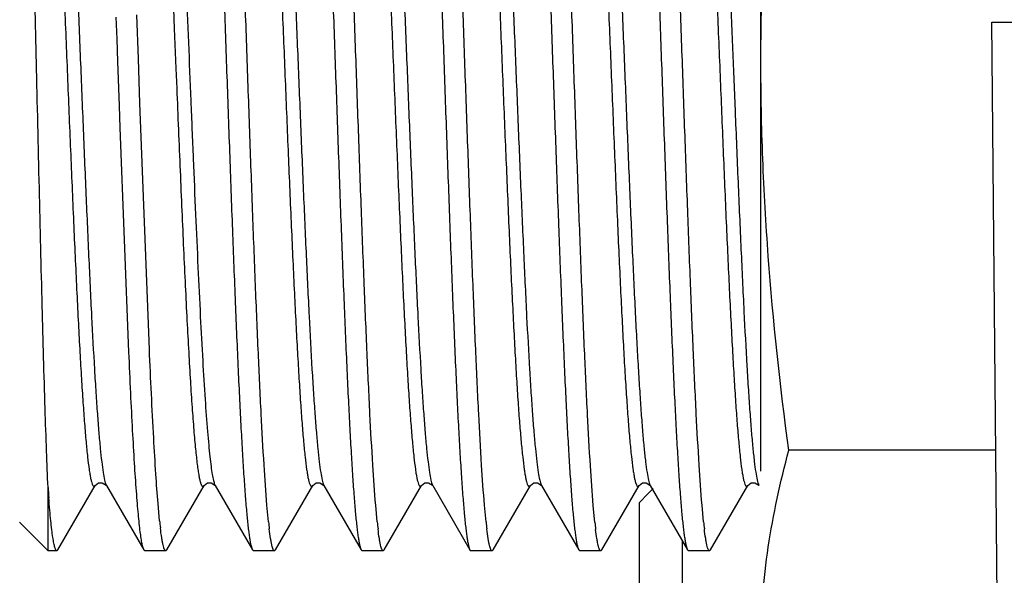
# Model space of a CAD drawing. Header units: inches. Extents: x 0 to 22, y 0 to 17.
# Tile 19 of 35: x 8.458 to 8.709, y 13.239 to 13.381. Entities that reach past the tile are written whole.
import ezdxf

# ---------------------------------------------------------------- set-up
doc = ezdxf.new("R2010")
doc.units = ezdxf.units.IN
doc.header["$LTSCALE"] = 1.21
doc.header["$MEASUREMENT"] = 0
doc.layers.get('0').update_dxf_attribs({"linetype": 'CONTINUOUS'})
doc.layers.add('DIMENSIONS', color=7, linetype='CONTINUOUS')
doc.styles.get("Standard").update_dxf_attribs({"font": 'txt', "width": 0.8})
doc.dimstyles.new('DIMSTYLE_1', dxfattribs={"dimtxt": 0.125, "dimasz": 0.18, "dimexe": 0.18, "dimexo": 0.0625, "dimgap": 0.09, "dimtad": 0, "dimtih": 1, "dimtoh": 1, "dimdec": 3, "dimzin": 4, "dimdsep": 46, "dimtxsty": 'STANDARD', "dimblk": '_FILLED', "dimblk1": '_FILLED', "dimblk2": '_FILLED', "dimcen": 0.09, "dimadec": 0, "dimazin": 0, "dimtp": 0.01, "dimtm": 0.01, "dimtfac": 1, "dimtdec": 3, "dimtofl": 0, "dimtmove": 0, "dimatfit": 3, "dimldrblk": '_FILLED', "dimfxl": 1, "dimtolj": 1, "dimtzin": 4, "dimarcsym": 0})

# ---------------------------------------------------------------- blocks, each defined once
blk = doc.blocks.new('_FILLED')
at = {"color": 0, "linetype": 'BYBLOCK'}
blk.add_solid([(0, 0), (-1, 0.1736111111), (-1, -0.1736111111)], dxfattribs=at)
blk = doc.blocks.new('*D0')
at = {"layer": 'DIMENSIONS', "color": 2, "linetype": 'CONTINUOUS'}
for p, q in [((7.6029088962, 13.7804308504), (7.6029088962, 14.1404308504)), ((8.6667422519, 13.7804308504), (7.4779088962, 13.7804308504)), ((8.6667422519, 13.0004308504), (7.4779088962, 13.0004308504)), ((7.6029088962, 13.0004308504), (7.6029088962, 12.6404308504))]:
    blk.add_line(p, q, dxfattribs=at)
at = {"layer": 'DIMENSIONS', "color": 2, "linetype": 'CONTINUOUS', "xscale": 0.18, "yscale": 0.18, "zscale": 0.18}
for p, rotation in [((7.6029088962, 13.7804308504), 270), ((7.6029088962, 13.0004308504), 90)]:
    blk.add_blockref('_FILLED', p, dxfattribs=dict(at, rotation=rotation))
at = {"layer": 'DIMENSIONS', "color": 2, "linetype": 'CONTINUOUS', "insert": (7.6029088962, 13.4529308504), "char_height": 0.125, "width": 1.225, "attachment_point": 2, "line_spacing_factor": 0.9}
blk.add_mtext('.780{\\Ftxt.shx;\\W1.000000;\\H0.125000; }[19.81]', dxfattribs=at)

msp = doc.modelspace()

# ---------------------------------------------------------------- linework, layer by layer
at = {"color": 6, "linetype": 'CONTINUOUS'}
for p, q in [((8.647099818, 13.2657209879), (8.647099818, 13.4920551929)), ((8.7070537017, 13.2711266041), (8.6542295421, 13.2711266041)), ((8.6196084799, 13.261375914), (8.618238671, 13.2599772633)), ((8.618238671, 13.2599772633), (8.616099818, 13.2577908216)), ((8.616099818, 13.1326708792), (8.616099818, 13.2577908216)), ((8.627099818, 13.1214558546), (8.627099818, 13.2478628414))]:
    msp.add_line(p, q, dxfattribs=at)
at = {"color": 9, "linetype": 'CONTINUOUS'}
for p, q in [((8.4971287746, 13.3838839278), (8.4973359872, 13.3788193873)), ((8.4973359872, 13.3788193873), (8.4977504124, 13.3686461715)), ((8.4977504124, 13.3686461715), (8.497957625, 13.3635598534)), ((8.6400957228, 13.3678795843), (8.6405111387, 13.3577026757)), ((8.5076381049, 13.2623992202), (8.5077732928, 13.2621150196))]:
    msp.add_line(p, q, dxfattribs=at)
at = {"color": 7, "linetype": 'CONTINUOUS'}
for p, q in [((8.4824479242, 13.3817659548), (8.4826486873, 13.3761015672)), ((8.4881779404, 13.3710653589), (8.4877773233, 13.3823774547)), ((8.7092430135, 13.0202563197), (8.706099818, 13.3804308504)), ((8.706099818, 13.3804308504), (12.706099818, 13.3804308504)), ((8.4826486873, 13.3761015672), (8.4828492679, 13.3704306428)), ((8.4885784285, 13.3597516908), (8.4881779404, 13.3710653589)), ((8.4828492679, 13.3704306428), (8.4832506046, 13.3590955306)), ((8.4832506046, 13.3590955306), (8.4834513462, 13.3534551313)), ((8.4909817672, 13.2968572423), (8.4885784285, 13.3597516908)), ((8.4834513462, 13.3534551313), (8.485658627, 13.2962190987)), ((8.4789668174, 13.2628029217), (8.4799327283, 13.2622162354)), ((8.5067368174, 13.2628029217), (8.5077027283, 13.2622162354)), ((8.5345068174, 13.2628029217), (8.5354727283, 13.2622162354)), ((8.5622768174, 13.2628029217), (8.5632427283, 13.2622162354)), ((8.5900468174, 13.2628029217), (8.5910127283, 13.2622162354)), ((8.6178168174, 13.2628029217), (8.6187827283, 13.2622162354)), ((8.6455868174, 13.2628029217), (8.6465527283, 13.2622162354)), ((8.465099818, 13.2454308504), (8.465099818, 13.2616010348)), ((8.4676432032, 13.245664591), (8.477161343, 13.2621150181)), ((8.477161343, 13.2621150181), (8.4771766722, 13.2621421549)), ((8.4799327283, 13.2622162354), (8.4800192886, 13.2620880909)), ((8.4800032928, 13.2621150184), (8.4895214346, 13.2456645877)), ((8.4800032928, 13.2621150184), (8.4800192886, 13.2620880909)), ((8.4954132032, 13.245664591), (8.504931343, 13.2621150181)), ((8.504931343, 13.2621150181), (8.5049466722, 13.2621421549)), ((8.5077027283, 13.2622162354), (8.5077892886, 13.2620880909)), ((8.5077732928, 13.2621150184), (8.5077892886, 13.2620880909)), ((8.5077732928, 13.2621150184), (8.5172914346, 13.2456645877)), ((8.5231832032, 13.245664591), (8.532701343, 13.2621150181)), ((8.532701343, 13.2621150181), (8.5327166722, 13.2621421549)), ((8.5354727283, 13.2622162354), (8.5355592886, 13.2620880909)), ((8.5355432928, 13.2621150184), (8.5355592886, 13.2620880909)), ((8.5355432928, 13.2621150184), (8.5450614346, 13.2456645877)), ((8.5509532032, 13.245664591), (8.560471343, 13.2621150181)), ((8.560471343, 13.2621150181), (8.5604866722, 13.2621421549)), ((8.5632427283, 13.2622162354), (8.5633292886, 13.2620880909)), ((8.5633132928, 13.2621150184), (8.5633292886, 13.2620880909)), ((8.5633132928, 13.2621150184), (8.5728314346, 13.2456645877)), ((8.5787232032, 13.245664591), (8.588241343, 13.2621150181)), ((8.588241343, 13.2621150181), (8.5882566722, 13.2621421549)), ((8.5910127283, 13.2622162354), (8.5910992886, 13.2620880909)), ((8.5910832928, 13.2621150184), (8.5910992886, 13.2620880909)), ((8.5910832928, 13.2621150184), (8.6006014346, 13.2456645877)), ((8.6064932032, 13.245664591), (8.616011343, 13.2621150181)), ((8.616011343, 13.2621150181), (8.6160266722, 13.2621421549)), ((8.6187827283, 13.2622162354), (8.6188692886, 13.2620880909)), ((8.6188532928, 13.2621150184), (8.6188692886, 13.2620880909)), ((8.6188532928, 13.2621150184), (8.6283714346, 13.2456645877)), ((8.6342632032, 13.245664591), (8.643781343, 13.2621150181)), ((8.643781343, 13.2621150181), (8.6437966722, 13.2621421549)), ((8.6465527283, 13.2622162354), (8.6466392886, 13.2620880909)), ((8.6466232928, 13.2621150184), (8.6466392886, 13.2620880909)), ((8.4935852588, 13.2531134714), (8.4931847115, 13.2574998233)), ((8.5213882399, 13.25279477), (8.5209870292, 13.2571110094)), ((8.5491582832, 13.2527943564), (8.5487570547, 13.2571107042)), ((8.5769282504, 13.2527946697), (8.5765270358, 13.25711093)), ((8.6047100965, 13.2526817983), (8.6043097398, 13.2569597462)), ((8.6324683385, 13.2527938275), (8.6320670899, 13.2571102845)), ((8.4578170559, 13.2527136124), (8.465099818, 13.2454308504)), ((8.4673728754, 13.2454308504), (8.465099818, 13.2454308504)), ((8.4676432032, 13.2456645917), (8.4673728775, 13.2454308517)), ((8.4895214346, 13.2456645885), (8.4897917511, 13.2454308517)), ((8.4951428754, 13.2454308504), (8.4897917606, 13.2454308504)), ((8.4954132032, 13.2456645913), (8.495142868, 13.245430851)), ((8.5172914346, 13.245664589), (8.5175617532, 13.245430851)), ((8.5229128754, 13.2454308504), (8.5175617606, 13.2454308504)), ((8.5231832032, 13.2456645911), (8.5229128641, 13.2454308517)), ((8.5450614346, 13.2456645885), (8.5453317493, 13.2454308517)), ((8.5506828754, 13.2454308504), (8.5453317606, 13.2454308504)), ((8.5509532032, 13.2456645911), (8.5506828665, 13.2454308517)), ((8.5728314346, 13.2456645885), (8.5731017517, 13.2454308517)), ((8.5784528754, 13.2454308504), (8.5731017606, 13.2454308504)), ((8.5787232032, 13.2456645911), (8.5784528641, 13.2454308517)), ((8.6006014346, 13.2456645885), (8.6008717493, 13.2454308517)), ((8.6062228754, 13.2454308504), (8.6008717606, 13.2454308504)), ((8.6064932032, 13.2456645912), (8.6062228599, 13.2454308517)), ((8.6283714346, 13.2456645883), (8.6286417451, 13.2454308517)), ((8.6339928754, 13.2454308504), (8.6286417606, 13.2454308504)), ((8.6342632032, 13.2456645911), (8.6339928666, 13.2454308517))]:
    msp.add_line(p, q, dxfattribs=at)
for points in [[(8.4771766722, 13.2621421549), (8.4780296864, 13.2627545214), (8.4789668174, 13.2628029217)], [(8.5049466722, 13.2621421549), (8.5057996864, 13.2627545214), (8.5067368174, 13.2628029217)], [(8.5327166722, 13.2621421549), (8.5335696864, 13.2627545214), (8.5345068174, 13.2628029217)], [(8.5604866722, 13.2621421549), (8.5613396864, 13.2627545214), (8.5622768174, 13.2628029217)], [(8.5882566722, 13.2621421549), (8.5891096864, 13.2627545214), (8.5900468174, 13.2628029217)], [(8.6160266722, 13.2621421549), (8.6168796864, 13.2627545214), (8.6178168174, 13.2628029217)], [(8.6437966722, 13.2621421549), (8.6446496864, 13.2627545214), (8.6455868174, 13.2628029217)]]:
    msp.add_lwpolyline(points, dxfattribs=at)
for centre, radius, start, end in [((8.879923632, 13.2913291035), 0.4158876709, 184.0990556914, 184.4661648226), ((8.6176022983, 13.265727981), 0.124656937, 185.8079191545, 186.6555588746), ((8.637066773, 13.2648004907), 0.1162998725, 185.9252408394, 186.8162638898), ((8.6648276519, 13.2647994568), 0.1162906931, 185.9254030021, 186.8164296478), ((8.6926044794, 13.2648002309), 0.1162975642, 185.9252799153, 186.8163067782), ((8.7175564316, 13.2644804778), 0.1134614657, 185.9688887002, 186.8735992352), ((8.748127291, 13.2647982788), 0.1162802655, 185.9256147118, 186.8165984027)]:
    msp.add_arc(centre, radius, start, end, dxfattribs=at)
for points, knots in [([(8.5209870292, 13.2571110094), (8.5207017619, 13.2605163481), (8.5201727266, 13.2682684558), (8.5194646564, 13.2811879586), (8.518751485, 13.2965394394), (8.5180343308, 13.3139045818), (8.5173152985, 13.3328103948), (8.5165951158, 13.3527415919), (8.5158744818, 13.3731549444), (8.5151539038, 13.3934940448), (8.5144339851, 13.4132045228), (8.5137152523, 13.4317491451), (8.5131003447, 13.4462408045), (8.5126000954, 13.4568748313), (8.5122373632, 13.4640012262), (8.5118751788, 13.4704889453), (8.5115136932, 13.4762937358), (8.5111534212, 13.4813761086), (8.5107945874, 13.4857014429), (8.510482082, 13.4888176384), (8.5102247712, 13.4909090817), (8.5100445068, 13.4921725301), (8.5098650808, 13.4932283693), (8.509687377, 13.4940761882), (8.5095115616, 13.4947138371), (8.5093749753, 13.4950643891), (8.5092982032, 13.495197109)], [0, 0, 0, 0, 0.0429895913, 0.0977403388, 0.1627720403, 0.2363191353, 0.3163816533, 0.4007809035, 0.4872194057, 0.5733438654, 0.6568095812, 0.7353446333, 0.8068121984, 0.8392794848, 0.8692695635, 0.8965788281, 0.9210223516, 0.9424353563, 0.9606748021, 0.9756212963, 0.9818297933, 0.9871828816, 0.9916745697, 0.9953025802, 0.9980711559, 1, 1, 1, 1]), ([(8.5487570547, 13.2571107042), (8.5484717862, 13.2605160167), (8.5479427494, 13.2682680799), (8.5472346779, 13.2811875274), (8.5465215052, 13.2965389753), (8.5458043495, 13.313904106), (8.5450853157, 13.3328099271), (8.5443651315, 13.3527411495), (8.543644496, 13.3731545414), (8.5429239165, 13.3934936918), (8.5422039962, 13.4132042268), (8.5414852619, 13.431748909), (8.540870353, 13.4462406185), (8.5403701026, 13.456874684), (8.5400073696, 13.4640011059), (8.5396451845, 13.47048885), (8.5392836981, 13.4762936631), (8.5389234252, 13.4813760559), (8.5385645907, 13.4857014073), (8.5382520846, 13.488817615), (8.5379947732, 13.4909090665), (8.5378145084, 13.4921725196), (8.537635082, 13.4932283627), (8.5374573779, 13.4940761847), (8.5372815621, 13.4947138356), (8.5371449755, 13.4950643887), (8.5370682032, 13.495197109)], [0, 0, 0, 0, 0.0429892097, 0.0977396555, 0.1627711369, 0.2363180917, 0.3163805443, 0.4007797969, 0.4872183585, 0.5733429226, 0.6568087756, 0.7353439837, 0.8068117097, 0.839279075, 0.8692692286, 0.8965785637, 0.9210221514, 0.9424352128, 0.9606747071, 0.9756212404, 0.9818297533, 0.9871828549, 0.9916745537, 0.9953025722, 0.9980711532, 1, 1, 1, 1]), ([(8.5765270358, 13.25711093), (8.5762417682, 13.2605162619), (8.5757127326, 13.2682683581), (8.575004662, 13.2811878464), (8.5742914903, 13.2965393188), (8.5735743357, 13.3139044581), (8.5728553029, 13.3328102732), (8.5721351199, 13.352741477), (8.5714144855, 13.3731548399), (8.5706939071, 13.3934939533), (8.569973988, 13.4132044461), (8.5692552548, 13.4317490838), (8.5686403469, 13.4462407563), (8.5681400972, 13.4568747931), (8.5677773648, 13.464001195), (8.5674151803, 13.4704889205), (8.5670536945, 13.4762937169), (8.5666934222, 13.4813760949), (8.5663345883, 13.4857014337), (8.5660220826, 13.4888176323), (8.5657647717, 13.4909090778), (8.5655845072, 13.4921725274), (8.5654050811, 13.4932283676), (8.5652273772, 13.4940761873), (8.5650515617, 13.4947138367), (8.5649149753, 13.495064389), (8.5648382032, 13.495197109)], [0, 0, 0, 0, 0.042989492, 0.0977401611, 0.1627718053, 0.2363188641, 0.3163813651, 0.4007806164, 0.4872191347, 0.5733436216, 0.6568093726, 0.7353444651, 0.8068120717, 0.8392793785, 0.8692694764, 0.8965787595, 0.9210222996, 0.9424353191, 0.9606747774, 0.9756212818, 0.9818297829, 0.9871828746, 0.9916745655, 0.9953025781, 0.9980711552, 1, 1, 1, 1]), ([(8.6043097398, 13.2569597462), (8.6040237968, 13.2603520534), (8.6034940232, 13.2680819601), (8.6027853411, 13.2809738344), (8.6020715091, 13.2963088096), (8.6013536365, 13.3136681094), (8.6006338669, 13.3325778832), (8.5999129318, 13.3525216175), (8.5991915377, 13.3729545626), (8.5984701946, 13.3933185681), (8.5977495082, 13.4130573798), (8.5970300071, 13.4316318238), (8.5964144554, 13.4461483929), (8.5959136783, 13.4568016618), (8.5955505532, 13.4639414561), (8.5951879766, 13.4704415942), (8.5948260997, 13.4762576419), (8.5944654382, 13.4813499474), (8.5941062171, 13.4856837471), (8.5937933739, 13.4888060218), (8.5935357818, 13.4909015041), (8.593355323, 13.4921673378), (8.5931757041, 13.4932251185), (8.5929978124, 13.4940744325), (8.5928218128, 13.4947131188), (8.592685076, 13.4950642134), (8.5926082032, 13.4951971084)], [0, 0, 0, 0, 0.0427996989, 0.0974001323, 0.1623221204, 0.2357993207, 0.3158293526, 0.4002296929, 0.4866978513, 0.572874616, 0.6564087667, 0.7350215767, 0.8065694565, 0.839075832, 0.8691032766, 0.8964474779, 0.9209228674, 0.9423640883, 0.9606275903, 0.975593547, 0.9818099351, 0.9871696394, 0.991666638, 0.9952986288, 0.9980698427, 1, 1, 1, 1]), ([(8.6320670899, 13.2571102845), (8.6317818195, 13.2605155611), (8.6312527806, 13.2682675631), (8.6305447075, 13.2811869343), (8.6298315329, 13.2965383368), (8.6291143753, 13.3139034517), (8.6283953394, 13.3328092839), (8.6276751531, 13.3527405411), (8.6269545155, 13.3731539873), (8.6262339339, 13.3934932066), (8.6255140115, 13.41320382), (8.6247952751, 13.4317485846), (8.6241803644, 13.4462403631), (8.6236801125, 13.4568744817), (8.6233173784, 13.4640009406), (8.6229551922, 13.470488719), (8.6225937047, 13.4762935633), (8.6222334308, 13.4813759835), (8.6218745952, 13.4857013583), (8.6215620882, 13.4888175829), (8.621304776, 13.4909090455), (8.6211245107, 13.4921725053), (8.6209450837, 13.4932283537), (8.6207673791, 13.4940761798), (8.6205915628, 13.4947138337), (8.6204549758, 13.4950643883), (8.6203782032, 13.495197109)], [0, 0, 0, 0, 0.042988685, 0.0977387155, 0.162769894, 0.2363166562, 0.3163790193, 0.4007782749, 0.4872169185, 0.573341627, 0.656807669, 0.7353430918, 0.8068110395, 0.8392785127, 0.8692687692, 0.8965782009, 0.9210218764, 0.9424350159, 0.9606745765, 0.9756211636, 0.9818296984, 0.9871828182, 0.9916745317, 0.9953025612, 0.9980711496, 1, 1, 1, 1]), ([(8.46213951, 13.3704308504), (8.4619874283, 13.3770546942), (8.4616868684, 13.3900984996), (8.4612318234, 13.4091829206), (8.4607760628, 13.4271380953), (8.4603199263, 13.4434681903), (8.4598656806, 13.4577168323), (8.4594127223, 13.4694799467), (8.4590166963, 13.477567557), (8.458676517, 13.4825451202), (8.458503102, 13.4845141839), (8.4584092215, 13.4853632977)], [0, 0, 0, 0, 0.1728352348, 0.3403512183, 0.4979779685, 0.6413646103, 0.7665043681, 0.8698539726, 0.9484458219, 0.977715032, 1, 1, 1, 1]), ([(8.5055899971, 13.4839007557), (8.5058759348, 13.480508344), (8.5064057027, 13.4727782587), (8.50711438, 13.4598861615), (8.5078282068, 13.4445510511), (8.5085460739, 13.4271917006), (8.5092658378, 13.4082819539), (8.509986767, 13.3883383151), (8.5107081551, 13.3679055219), (8.5114294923, 13.3475417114), (8.5121501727, 13.327803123), (8.5128696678, 13.3092289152), (8.5134852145, 13.2947125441), (8.5139859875, 13.284059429), (8.5143491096, 13.2769197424), (8.514711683, 13.2704197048), (8.5150735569, 13.2646037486), (8.5154342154, 13.2595115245), (8.5157934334, 13.255177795), (8.516106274, 13.2520555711), (8.5163638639, 13.2499601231), (8.5165443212, 13.2486943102), (8.5167239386, 13.2476365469), (8.5169018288, 13.2467872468), (8.5170778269, 13.2461485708), (8.5172145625, 13.2457974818), (8.5172914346, 13.245664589)], [0, 0, 0, 0, 0.0428012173, 0.0974028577, 0.1623257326, 0.2358035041, 0.31583381, 0.4002341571, 0.4867020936, 0.5728784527, 0.6564120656, 0.7350242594, 0.8065714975, 0.8390775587, 0.8691046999, 0.8964486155, 0.920923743, 0.9423647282, 0.9606280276, 0.9755938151, 0.9818101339, 0.9871697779, 0.9916667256, 0.9952986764, 0.9980698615, 1, 1, 1, 1]), ([(8.5333725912, 13.4837508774), (8.5336578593, 13.480345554), (8.5341868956, 13.4725934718), (8.5348949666, 13.459674), (8.535608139, 13.4443225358), (8.5363252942, 13.4269573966), (8.5370443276, 13.4080515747), (8.5377645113, 13.3881203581), (8.5384851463, 13.367706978), (8.5392057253, 13.3473678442), (8.5399256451, 13.3276573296), (8.5406443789, 13.3091126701), (8.5412592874, 13.2946209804), (8.5417595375, 13.2839869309), (8.5421222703, 13.2768605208), (8.5424844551, 13.2703727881), (8.5428459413, 13.2645679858), (8.5432062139, 13.2594856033), (8.5435650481, 13.2551602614), (8.5438775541, 13.252044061), (8.5441348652, 13.249952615), (8.5443151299, 13.2486891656), (8.5444945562, 13.2476333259), (8.5446722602, 13.2467855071), (8.5448480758, 13.246147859), (8.5449846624, 13.2457973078), (8.5450614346, 13.2456645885)], [0, 0, 0, 0, 0.0429893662, 0.0977399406, 0.1627715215, 0.2363185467, 0.316381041, 0.4007803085, 0.4872188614, 0.5733433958, 0.6568092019, 0.7353443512, 0.8068120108, 0.8392793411, 0.8692694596, 0.8965787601, 0.9210223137, 0.9424353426, 0.9606748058, 0.9756213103, 0.9818298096, 0.9871828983, 0.9916745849, 0.995302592, 0.9980711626, 1, 1, 1, 1]), ([(8.5611425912, 13.4837508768), (8.5614278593, 13.4803455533), (8.5619568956, 13.4725934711), (8.5626649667, 13.4596739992), (8.563378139, 13.4443225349), (8.5640952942, 13.4269573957), (8.5648143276, 13.4080515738), (8.5655345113, 13.3881203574), (8.5662551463, 13.3677069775), (8.5669757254, 13.3473678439), (8.5676956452, 13.3276573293), (8.5684143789, 13.3091126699), (8.5690292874, 13.2946209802), (8.5695295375, 13.2839869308), (8.5698922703, 13.2768605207), (8.5702544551, 13.270372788), (8.5706159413, 13.2645679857), (8.5709762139, 13.2594856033), (8.5713350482, 13.2551602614), (8.5716475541, 13.252044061), (8.5719048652, 13.249952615), (8.5720851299, 13.2486891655), (8.5722645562, 13.2476333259), (8.5724422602, 13.2467855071), (8.5726180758, 13.246147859), (8.5727546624, 13.2457973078), (8.5728314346, 13.2456645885)], [0, 0, 0, 0, 0.042989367, 0.0977399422, 0.1627715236, 0.2363185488, 0.316381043, 0.4007803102, 0.4872188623, 0.5733433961, 0.6568092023, 0.7353443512, 0.8068120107, 0.8392793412, 0.8692694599, 0.8965787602, 0.921022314, 0.9424353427, 0.9606748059, 0.9756213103, 0.9818298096, 0.9871828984, 0.991674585, 0.9953025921, 0.9980711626, 1, 1, 1, 1]), ([(8.5889126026, 13.4837507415), (8.5891978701, 13.4803454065), (8.5897269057, 13.4725933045), (8.5904349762, 13.4596738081), (8.591148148, 13.4443223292), (8.5918653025, 13.4269571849), (8.5925843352, 13.4080513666), (8.5933045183, 13.3881201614), (8.5940251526, 13.3677067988), (8.594745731, 13.3473676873), (8.5954656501, 13.327657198), (8.5961843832, 13.3091125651), (8.5967992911, 13.2946208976), (8.5972995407, 13.2839868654), (8.5976622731, 13.2768604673), (8.5980244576, 13.2703727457), (8.5983859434, 13.2645679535), (8.5987462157, 13.2594855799), (8.5991050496, 13.2551602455), (8.5994175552, 13.2520440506), (8.5996748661, 13.2499526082), (8.5998551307, 13.2486891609), (8.6000345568, 13.247633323), (8.6002122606, 13.2467855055), (8.6003880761, 13.2461478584), (8.6005246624, 13.2457973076), (8.6006014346, 13.2456645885)], [0, 0, 0, 0, 0.042989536, 0.0977402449, 0.1627719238, 0.2363190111, 0.3163815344, 0.4007808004, 0.4872193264, 0.5733438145, 0.65680956, 0.7353446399, 0.8068122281, 0.8392795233, 0.8692696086, 0.8965788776, 0.9210224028, 0.9424354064, 0.9606748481, 0.9756213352, 0.9818298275, 0.9871829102, 0.9916745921, 0.9953025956, 0.9980711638, 1, 1, 1, 1]), ([(8.616715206, 13.4833584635), (8.6169987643, 13.4799199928), (8.6175259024, 13.4721115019), (8.6182323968, 13.4591219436), (8.6189438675, 13.4437288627), (8.6196591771, 13.4263493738), (8.6203763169, 13.4074542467), (8.6210945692, 13.3875556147), (8.6218132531, 13.3671928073), (8.6225318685, 13.3469177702), (8.6232498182, 13.3272800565), (8.6239665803, 13.3088119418), (8.6245798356, 13.2943841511), (8.6250787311, 13.2837994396), (8.6254404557, 13.2767073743), (8.6258016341, 13.2702514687), (8.6261621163, 13.2644755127), (8.6265213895, 13.25941858), (8.6268792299, 13.255114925), (8.627190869, 13.2520142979), (8.6274474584, 13.2499331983), (8.6276272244, 13.2486758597), (8.6278061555, 13.2476249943), (8.6279833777, 13.246781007), (8.6281587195, 13.2461460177), (8.6282949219, 13.2457968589), (8.6283714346, 13.2456645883)], [0, 0, 0, 0, 0.0434749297, 0.0986096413, 0.163921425, 0.2376468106, 0.3177920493, 0.4021882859, 0.4885508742, 0.5745416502, 0.6578325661, 0.7361690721, 0.8074316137, 0.8397991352, 0.869693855, 0.8969139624, 0.9212761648, 0.9426171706, 0.960795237, 0.9756920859, 0.9818804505, 0.9872166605, 0.9916948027, 0.9953126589, 0.9980745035, 1, 1, 1, 1]), ([(8.465099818, 13.2616010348), (8.4649649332, 13.2646785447), (8.4647039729, 13.2713926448), (8.4641921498, 13.2868026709), (8.4635772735, 13.3092222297), (8.4628629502, 13.3387849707), (8.4623870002, 13.3596515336), (8.46213951, 13.3704308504)], [0, 0, 0, 0, 0.0848835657, 0.1851475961, 0.42486323, 0.7028928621, 1, 1, 1, 1]), ([(8.485658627, 13.2962190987), (8.4858127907, 13.2927105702), (8.4861174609, 13.2860300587), (8.4865944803, 13.2765530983), (8.4870701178, 13.2681952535), (8.487481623, 13.2619774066), (8.4878177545, 13.2576369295), (8.4880570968, 13.2548790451), (8.4882957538, 13.2524656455), (8.4885336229, 13.2504039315), (8.4887695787, 13.2486993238), (8.4890039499, 13.2473571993), (8.4892095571, 13.2464675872), (8.48938514, 13.2459447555), (8.489474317, 13.2457460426), (8.4895214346, 13.2456645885)], [0, 0, 0, 0, 0.2075210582, 0.3951645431, 0.5607050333, 0.7021863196, 0.7633745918, 0.8179513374, 0.8657613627, 0.9066735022, 0.9405840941, 0.9674247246, 0.9871832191, 0.9944395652, 1, 1, 1, 1]), ([(8.4931847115, 13.2574998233), (8.4929776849, 13.260009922), (8.4925817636, 13.2655770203), (8.4918073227, 13.2786945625), (8.4913120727, 13.2893050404), (8.4909817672, 13.2968572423)], [0, 0, 0, 0, 0.1916720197, 0.4247132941, 1, 1, 1, 1]), ([(8.4673728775, 13.2454308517), (8.4672606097, 13.2454308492), (8.467101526, 13.2456403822), (8.4669686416, 13.2459390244), (8.4668389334, 13.2463229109), (8.4667131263, 13.2468045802), (8.4665848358, 13.2473948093), (8.4664567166, 13.2480895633), (8.4662744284, 13.2492243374), (8.4660523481, 13.250903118), (8.465797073, 13.2532257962), (8.4655409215, 13.2559513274), (8.4653802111, 13.2579025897), (8.4652988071, 13.2589437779)], [0, 0, 0, 0, 0.0244154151, 0.0460337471, 0.0748426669, 0.1110571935, 0.154764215, 0.2059922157, 0.2647382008, 0.4046710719, 0.5742206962, 0.7728767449, 1, 1, 1, 1]), ([(8.495142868, 13.245430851), (8.4950785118, 13.2454308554), (8.4949749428, 13.2455066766), (8.4948791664, 13.2456468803), (8.4947539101, 13.2458902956), (8.4946098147, 13.2463127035), (8.4944444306, 13.2469580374), (8.4942786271, 13.2477841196), (8.4940365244, 13.2492417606), (8.4938849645, 13.2504292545), (8.4937854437, 13.2512801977)], [0, 0, 0, 0, 0.0316222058, 0.0550426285, 0.0848616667, 0.1651442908, 0.2740408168, 0.4119764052, 0.5790284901, 1, 1, 1, 1]), ([(8.5229128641, 13.2454308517), (8.5228504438, 13.2454308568), (8.522749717, 13.2455022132), (8.5226557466, 13.2456361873), (8.5225337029, 13.2458675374), (8.5223930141, 13.2462695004), (8.5222317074, 13.2468835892), (8.5220699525, 13.2476697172), (8.5218338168, 13.2490569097), (8.5216859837, 13.250187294), (8.5215889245, 13.2509973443)], [0, 0, 0, 0, 0.0321700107, 0.0557483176, 0.0856669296, 0.1660217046, 0.2748719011, 0.4126754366, 0.5795323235, 1, 1, 1, 1]), ([(8.5506828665, 13.2454308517), (8.5506204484, 13.2454308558), (8.5505197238, 13.2455022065), (8.5504257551, 13.2456361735), (8.5503037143, 13.2458675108), (8.5501630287, 13.2462694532), (8.5500017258, 13.2468835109), (8.5498399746, 13.2476696), (8.5496038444, 13.2490567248), (8.5494560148, 13.2501870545), (8.5493589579, 13.2509970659)], [0, 0, 0, 0, 0.0321704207, 0.0557487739, 0.0856673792, 0.1660220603, 0.2748721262, 0.4126755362, 0.5795323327, 1, 1, 1, 1]), ([(8.5784528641, 13.2454308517), (8.5783904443, 13.2454308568), (8.5782897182, 13.2455022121), (8.5781957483, 13.2456361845), (8.5780737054, 13.2458675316), (8.5779330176, 13.2462694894), (8.5777717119, 13.2468835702), (8.577609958, 13.247669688), (8.5773738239, 13.2490568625), (8.5772259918, 13.2501872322), (8.5771289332, 13.2509972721)], [0, 0, 0, 0, 0.0321701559, 0.0557485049, 0.0856671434, 0.1660219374, 0.2748721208, 0.4126756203, 0.5795324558, 1, 1, 1, 1]), ([(8.6062228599, 13.2454308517), (8.6061611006, 13.2454308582), (8.6060613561, 13.2455007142), (8.6059680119, 13.2456325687), (8.6058470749, 13.2458598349), (8.6057075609, 13.2462548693), (8.6055476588, 13.2468583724), (8.6053872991, 13.2476309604), (8.6051532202, 13.2489942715), (8.605006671, 13.2501052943), (8.6049104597, 13.2509014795)], [0, 0, 0, 0, 0.0323655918, 0.0560008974, 0.0859557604, 0.1663374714, 0.275171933, 0.4129286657, 0.5797155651, 1, 1, 1, 1]), ([(8.6339928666, 13.2454308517), (8.6339304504, 13.2454308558), (8.6338297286, 13.2455022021), (8.6337357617, 13.2456361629), (8.6336137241, 13.2458674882), (8.633473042, 13.2462694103), (8.6333117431, 13.246883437), (8.633149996, 13.2476694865), (8.6329138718, 13.2490565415), (8.632766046, 13.2501868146), (8.6326689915, 13.2509967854)], [0, 0, 0, 0, 0.0321709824, 0.0557494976, 0.0856682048, 0.1660229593, 0.2748729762, 0.4126762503, 0.5795328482, 1, 1, 1, 1])]:
    msp.add_open_spline(points, degree=3, knots=knots, dxfattribs=at)
at = {"color": 9, "linetype": 'CONTINUOUS'}
for points, knots in [([(8.4646112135, 13.4715724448), (8.4647564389, 13.4702742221), (8.465037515, 13.4674211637), (8.4655908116, 13.4607443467), (8.4662548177, 13.4506918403), (8.4670180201, 13.4368170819), (8.4680850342, 13.4146018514), (8.4690862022, 13.3906484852), (8.4700989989, 13.3657128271), (8.4708708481, 13.3468355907), (8.4715241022, 13.3314670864), (8.4720536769, 13.3196906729), (8.4724438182, 13.3114111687), (8.4728337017, 13.3035960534), (8.4732232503, 13.2963068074), (8.4736123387, 13.289600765), (8.4740007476, 13.2835306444), (8.4743882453, 13.278144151), (8.4747740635, 13.2734834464), (8.4751579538, 13.2695850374), (8.4754933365, 13.2668289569), (8.475771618, 13.2650296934), (8.4759643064, 13.2639873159), (8.4761549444, 13.2631523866), (8.4763440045, 13.2625276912), (8.4765113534, 13.2621372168), (8.4766577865, 13.2619404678), (8.4767582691, 13.2618595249), (8.4768699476, 13.2618366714), (8.4769781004, 13.2618819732), (8.4770761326, 13.2619794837), (8.4771324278, 13.2620650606), (8.477161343, 13.2621150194)], [0, 0, 0, 0, 0.0185946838, 0.0408048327, 0.0953643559, 0.161989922, 0.2386013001, 0.4119472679, 0.5032478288, 0.5938383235, 0.6808778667, 0.7222065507, 0.7616378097, 0.7988622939, 0.8335881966, 0.8655436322, 0.8944789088, 0.9201687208, 0.942414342, 0.9610460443, 0.9759264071, 0.9819276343, 0.9869581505, 0.9910153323, 0.9941053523, 0.9962554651, 0.9970066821, 0.997580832, 0.9980533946, 0.9985488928, 0.9991783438, 1, 1, 1, 1]), ([(8.4680753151, 13.4715724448), (8.4682115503, 13.4703545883), (8.4684760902, 13.4676899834), (8.4689974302, 13.4614913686), (8.4696247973, 13.4522063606), (8.4703459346, 13.4394140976), (8.4710706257, 13.4246933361), (8.4717981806, 13.4084555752), (8.4725270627, 13.3911546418), (8.4732566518, 13.373274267), (8.4739863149, 13.3553143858), (8.4747155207, 13.3377771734), (8.4754434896, 13.3211529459), (8.4761695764, 13.3059064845), (8.4767946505, 13.2942610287), (8.4773057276, 13.2859503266), (8.4776721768, 13.2805755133), (8.478037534, 13.2758297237), (8.4784016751, 13.2717462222), (8.4787625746, 13.2683526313), (8.4791211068, 13.2656732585), (8.4794346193, 13.263895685), (8.4797041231, 13.2628502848), (8.479841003, 13.2624533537), (8.4799146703, 13.2622899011)], [0, 0, 0, 0, 0.0175309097, 0.0383034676, 0.0889866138, 0.1506546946, 0.2215947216, 0.2998303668, 0.3831793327, 0.4693153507, 0.5558337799, 0.6403192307, 0.7204134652, 0.7938818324, 0.8586765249, 0.8872471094, 0.912995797, 0.935744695, 0.955338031, 0.9716441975, 0.984558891, 0.9940121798, 0.9974351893, 1, 1, 1, 1]), ([(8.5201512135, 13.4715724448), (8.5202964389, 13.4702742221), (8.520577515, 13.4674211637), (8.5211308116, 13.4607443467), (8.5217948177, 13.4506918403), (8.5225580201, 13.4368170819), (8.5236250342, 13.4146018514), (8.5246262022, 13.3906484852), (8.5256389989, 13.3657128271), (8.5264108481, 13.3468355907), (8.5270641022, 13.3314670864), (8.5275936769, 13.3196906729), (8.5279838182, 13.3114111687), (8.5283737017, 13.3035960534), (8.5287632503, 13.2963068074), (8.5291523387, 13.289600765), (8.5295407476, 13.2835306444), (8.5299282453, 13.278144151), (8.5303140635, 13.2734834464), (8.5306979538, 13.2695850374), (8.5310333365, 13.2668289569), (8.531311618, 13.2650296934), (8.5315043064, 13.2639873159), (8.5316949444, 13.2631523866), (8.5318840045, 13.2625276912), (8.5320513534, 13.2621372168), (8.5321977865, 13.2619404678), (8.5322982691, 13.2618595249), (8.5324099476, 13.2618366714), (8.5325181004, 13.2618819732), (8.5326161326, 13.2619794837), (8.5326724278, 13.2620650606), (8.532701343, 13.2621150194)], [0, 0, 0, 0, 0.0185946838, 0.0408048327, 0.0953643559, 0.161989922, 0.2386013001, 0.4119472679, 0.5032478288, 0.5938383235, 0.6808778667, 0.7222065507, 0.7616378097, 0.7988622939, 0.8335881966, 0.8655436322, 0.8944789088, 0.9201687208, 0.942414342, 0.9610460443, 0.9759264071, 0.9819276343, 0.9869581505, 0.9910153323, 0.9941053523, 0.9962554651, 0.9970066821, 0.997580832, 0.9980533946, 0.9985488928, 0.9991783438, 1, 1, 1, 1]), ([(8.5236153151, 13.4715724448), (8.5237515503, 13.4703545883), (8.5240160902, 13.4676899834), (8.5245374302, 13.4614913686), (8.5251647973, 13.4522063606), (8.5258859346, 13.4394140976), (8.5266106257, 13.4246933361), (8.5273381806, 13.4084555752), (8.5280670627, 13.3911546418), (8.5287966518, 13.373274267), (8.5295263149, 13.3553143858), (8.5302555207, 13.3377771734), (8.5309834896, 13.3211529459), (8.5317095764, 13.3059064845), (8.5323346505, 13.2942610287), (8.5328457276, 13.2859503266), (8.5332121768, 13.2805755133), (8.533577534, 13.2758297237), (8.5339416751, 13.2717462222), (8.5343025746, 13.2683526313), (8.5346611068, 13.2656732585), (8.5349746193, 13.263895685), (8.5352441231, 13.2628502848), (8.535381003, 13.2624533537), (8.5354546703, 13.2622899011)], [0, 0, 0, 0, 0.0175309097, 0.0383034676, 0.0889866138, 0.1506546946, 0.2215947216, 0.2998303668, 0.3831793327, 0.4693153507, 0.5558337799, 0.6403192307, 0.7204134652, 0.7938818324, 0.8586765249, 0.8872471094, 0.912995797, 0.935744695, 0.955338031, 0.9716441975, 0.984558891, 0.9940121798, 0.9974351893, 1, 1, 1, 1]), ([(8.5479212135, 13.4715724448), (8.5480664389, 13.4702742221), (8.548347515, 13.4674211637), (8.5489008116, 13.4607443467), (8.5495648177, 13.4506918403), (8.5503280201, 13.4368170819), (8.5513950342, 13.4146018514), (8.5523962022, 13.3906484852), (8.5534089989, 13.3657128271), (8.5541808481, 13.3468355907), (8.5548341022, 13.3314670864), (8.5553636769, 13.3196906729), (8.5557538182, 13.3114111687), (8.5561437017, 13.3035960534), (8.5565332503, 13.2963068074), (8.5569223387, 13.289600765), (8.5573107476, 13.2835306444), (8.5576982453, 13.278144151), (8.5580840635, 13.2734834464), (8.5584679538, 13.2695850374), (8.5588033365, 13.2668289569), (8.559081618, 13.2650296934), (8.5592743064, 13.2639873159), (8.5594649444, 13.2631523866), (8.5596540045, 13.2625276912), (8.5598213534, 13.2621372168), (8.5599677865, 13.2619404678), (8.5600682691, 13.2618595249), (8.5601799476, 13.2618366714), (8.5602881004, 13.2618819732), (8.5603861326, 13.2619794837), (8.5604424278, 13.2620650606), (8.560471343, 13.2621150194)], [0, 0, 0, 0, 0.0185946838, 0.0408048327, 0.0953643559, 0.161989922, 0.2386013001, 0.4119472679, 0.5032478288, 0.5938383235, 0.6808778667, 0.7222065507, 0.7616378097, 0.7988622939, 0.8335881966, 0.8655436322, 0.8944789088, 0.9201687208, 0.942414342, 0.9610460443, 0.9759264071, 0.9819276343, 0.9869581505, 0.9910153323, 0.9941053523, 0.9962554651, 0.9970066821, 0.997580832, 0.9980533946, 0.9985488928, 0.9991783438, 1, 1, 1, 1]), ([(8.5513853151, 13.4715724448), (8.5515215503, 13.4703545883), (8.5517860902, 13.4676899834), (8.5523074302, 13.4614913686), (8.5529347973, 13.4522063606), (8.5536559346, 13.4394140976), (8.5543806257, 13.4246933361), (8.5551081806, 13.4084555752), (8.5558370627, 13.3911546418), (8.5565666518, 13.373274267), (8.5572963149, 13.3553143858), (8.5580255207, 13.3377771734), (8.5587534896, 13.3211529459), (8.5594795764, 13.3059064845), (8.5601046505, 13.2942610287), (8.5606157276, 13.2859503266), (8.5609821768, 13.2805755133), (8.561347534, 13.2758297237), (8.5617116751, 13.2717462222), (8.5620725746, 13.2683526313), (8.5624311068, 13.2656732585), (8.5627446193, 13.263895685), (8.5630141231, 13.2628502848), (8.563151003, 13.2624533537), (8.5632246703, 13.2622899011)], [0, 0, 0, 0, 0.0175309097, 0.0383034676, 0.0889866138, 0.1506546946, 0.2215947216, 0.2998303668, 0.3831793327, 0.4693153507, 0.5558337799, 0.6403192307, 0.7204134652, 0.7938818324, 0.8586765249, 0.8872471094, 0.912995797, 0.935744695, 0.955338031, 0.9716441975, 0.984558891, 0.9940121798, 0.9974351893, 1, 1, 1, 1]), ([(8.5756912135, 13.4715724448), (8.5758364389, 13.4702742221), (8.576117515, 13.4674211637), (8.5766708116, 13.4607443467), (8.5773348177, 13.4506918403), (8.5780980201, 13.4368170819), (8.5791650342, 13.4146018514), (8.5801662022, 13.3906484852), (8.5811789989, 13.3657128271), (8.5819508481, 13.3468355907), (8.5826041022, 13.3314670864), (8.5831336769, 13.3196906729), (8.5835238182, 13.3114111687), (8.5839137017, 13.3035960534), (8.5843032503, 13.2963068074), (8.5846923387, 13.289600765), (8.5850807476, 13.2835306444), (8.5854682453, 13.278144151), (8.5858540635, 13.2734834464), (8.5862379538, 13.2695850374), (8.5865733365, 13.2668289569), (8.586851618, 13.2650296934), (8.5870443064, 13.2639873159), (8.5872349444, 13.2631523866), (8.5874240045, 13.2625276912), (8.5875913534, 13.2621372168), (8.5877377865, 13.2619404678), (8.5878382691, 13.2618595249), (8.5879499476, 13.2618366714), (8.5880581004, 13.2618819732), (8.5881561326, 13.2619794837), (8.5882124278, 13.2620650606), (8.588241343, 13.2621150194)], [0, 0, 0, 0, 0.0185946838, 0.0408048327, 0.0953643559, 0.161989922, 0.2386013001, 0.4119472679, 0.5032478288, 0.5938383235, 0.6808778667, 0.7222065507, 0.7616378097, 0.7988622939, 0.8335881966, 0.8655436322, 0.8944789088, 0.9201687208, 0.942414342, 0.9610460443, 0.9759264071, 0.9819276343, 0.9869581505, 0.9910153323, 0.9941053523, 0.9962554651, 0.9970066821, 0.997580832, 0.9980533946, 0.9985488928, 0.9991783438, 1, 1, 1, 1]), ([(8.5791553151, 13.4715724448), (8.5792915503, 13.4703545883), (8.5795560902, 13.4676899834), (8.5800774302, 13.4614913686), (8.5807047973, 13.4522063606), (8.5814259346, 13.4394140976), (8.5821506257, 13.4246933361), (8.5828781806, 13.4084555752), (8.5836070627, 13.3911546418), (8.5843366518, 13.373274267), (8.5850663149, 13.3553143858), (8.5857955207, 13.3377771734), (8.5865234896, 13.3211529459), (8.5872495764, 13.3059064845), (8.5878746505, 13.2942610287), (8.5883857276, 13.2859503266), (8.5887521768, 13.2805755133), (8.589117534, 13.2758297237), (8.5894816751, 13.2717462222), (8.5898425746, 13.2683526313), (8.5902011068, 13.2656732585), (8.5905146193, 13.263895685), (8.5907841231, 13.2628502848), (8.590921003, 13.2624533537), (8.5909946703, 13.2622899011)], [0, 0, 0, 0, 0.0175309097, 0.0383034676, 0.0889866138, 0.1506546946, 0.2215947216, 0.2998303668, 0.3831793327, 0.4693153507, 0.5558337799, 0.6403192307, 0.7204134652, 0.7938818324, 0.8586765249, 0.8872471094, 0.912995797, 0.935744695, 0.955338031, 0.9716441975, 0.984558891, 0.9940121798, 0.9974351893, 1, 1, 1, 1]), ([(8.6033035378, 13.4729173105), (8.6034524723, 13.4717083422), (8.6037386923, 13.4690224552), (8.6043014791, 13.4626355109), (8.6049733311, 13.4528610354), (8.6057444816, 13.4392198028), (8.6065199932, 13.4233638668), (8.6072992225, 13.4058037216), (8.6080800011, 13.3871045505), (8.6088615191, 13.3678684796), (8.6096429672, 13.3487149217), (8.6103038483, 13.3330856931), (8.6108397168, 13.3210859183), (8.6112347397, 13.3126350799), (8.6116295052, 13.3046504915), (8.6120239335, 13.2971965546), (8.6124178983, 13.2903333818), (8.6128111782, 13.2841162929), (8.6132035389, 13.2785953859), (8.6135942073, 13.2738149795), (8.6139829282, 13.2698134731), (8.614322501, 13.2669826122), (8.6146042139, 13.2651329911), (8.6147993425, 13.2640603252), (8.6149923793, 13.2632002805), (8.6151838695, 13.2625557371), (8.6153531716, 13.2621520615), (8.6155013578, 13.2619473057), (8.615602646, 13.261862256), (8.6157157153, 13.2618359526), (8.6158258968, 13.2618800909), (8.6159252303, 13.2619781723), (8.6159821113, 13.2620645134), (8.616011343, 13.2621150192)], [0, 0, 0, 0, 0.0172283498, 0.0381984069, 0.0906817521, 0.1557900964, 0.2314409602, 0.3152069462, 0.4043968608, 0.4961436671, 0.5874975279, 0.6755213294, 0.7173935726, 0.7573858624, 0.7951764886, 0.8304616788, 0.8629581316, 0.8924054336, 0.9185683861, 0.9412393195, 0.9602406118, 0.9754280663, 0.981557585, 0.9866987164, 0.9908482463, 0.9940116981, 0.9962153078, 0.996985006, 0.9975712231, 0.998048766, 0.9985445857, 0.9991746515, 1, 1, 1, 1]), ([(8.6067676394, 13.4729173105), (8.6069076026, 13.4717811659), (8.6071776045, 13.4692688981), (8.607709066, 13.4633316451), (8.6083453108, 13.4542919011), (8.6090756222, 13.4416982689), (8.6098099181, 13.4270531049), (8.610547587, 13.4107779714), (8.611286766, 13.3933412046), (8.6120267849, 13.3752448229), (8.61276696, 13.3570098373), (8.6135066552, 13.3391612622), (8.6142453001, 13.3222129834), (8.6148761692, 13.3088771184), (8.6153891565, 13.2990224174), (8.6157620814, 13.2923684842), (8.6161344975, 13.2862774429), (8.6165062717, 13.2807931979), (8.6168769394, 13.2759551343), (8.6172463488, 13.2717981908), (8.6176122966, 13.268351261), (8.6179758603, 13.2656399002), (8.6182935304, 13.2638490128), (8.6185675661, 13.2628046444), (8.6187067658, 13.2624119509), (8.6187820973, 13.262252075)], [0, 0, 0, 0, 0.0162679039, 0.0359036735, 0.0847100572, 0.1450410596, 0.2151725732, 0.2930933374, 0.3765655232, 0.463190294, 0.5504775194, 0.6359178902, 0.7170555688, 0.7915593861, 0.8256460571, 0.8572909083, 0.8862671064, 0.9123674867, 0.935406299, 0.9552210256, 0.9716745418, 0.9846584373, 0.9941006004, 0.9974884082, 1, 1, 1, 1]), ([(8.6312312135, 13.4715724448), (8.6313764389, 13.4702742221), (8.631657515, 13.4674211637), (8.6322108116, 13.4607443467), (8.6328748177, 13.4506918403), (8.6336380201, 13.4368170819), (8.6347050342, 13.4146018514), (8.6357062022, 13.3906484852), (8.6367189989, 13.3657128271), (8.6374908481, 13.3468355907), (8.6381441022, 13.3314670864), (8.6386736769, 13.3196906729), (8.6390638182, 13.3114111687), (8.6394537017, 13.3035960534), (8.6398432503, 13.2963068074), (8.6402323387, 13.289600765), (8.6406207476, 13.2835306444), (8.6410082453, 13.278144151), (8.6413940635, 13.2734834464), (8.6417779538, 13.2695850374), (8.6421133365, 13.2668289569), (8.642391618, 13.2650296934), (8.6425843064, 13.2639873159), (8.6427749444, 13.2631523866), (8.6429640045, 13.2625276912), (8.6431313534, 13.2621372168), (8.6432777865, 13.2619404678), (8.6433782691, 13.2618595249), (8.6434899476, 13.2618366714), (8.6435981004, 13.2618819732), (8.6436961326, 13.2619794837), (8.6437524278, 13.2620650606), (8.643781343, 13.2621150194)], [0, 0, 0, 0, 0.0185946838, 0.0408048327, 0.0953643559, 0.161989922, 0.2386013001, 0.4119472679, 0.5032478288, 0.5938383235, 0.6808778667, 0.7222065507, 0.7616378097, 0.7988622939, 0.8335881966, 0.8655436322, 0.8944789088, 0.9201687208, 0.942414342, 0.9610460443, 0.9759264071, 0.9819276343, 0.9869581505, 0.9910153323, 0.9941053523, 0.9962554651, 0.9970066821, 0.997580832, 0.9980533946, 0.9985488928, 0.9991783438, 1, 1, 1, 1]), ([(8.6346953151, 13.4715724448), (8.6349628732, 13.4691806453), (8.6354543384, 13.4636612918), (8.636107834, 13.4543555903), (8.6367664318, 13.4430968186), (8.6374292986, 13.4301469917), (8.6380941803, 13.4158070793), (8.6389988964, 13.3948962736), (8.6396510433, 13.3788015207), (8.6400957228, 13.3678795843)], [0, 0, 0, 0, 0.0695285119, 0.1600513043, 0.2694965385, 0.3953357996, 0.5346520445, 0.6842109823, 1, 1, 1, 1]), ([(8.4978991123, 13.4431415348), (8.498349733, 13.4349191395), (8.4991953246, 13.4172637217), (8.5003640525, 13.3896769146), (8.5013438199, 13.3653995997), (8.5021501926, 13.3457958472), (8.5027526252, 13.3316070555), (8.5033543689, 13.3181533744), (8.5039550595, 13.3056895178), (8.5045538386, 13.294451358), (8.5051501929, 13.2846515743), (8.5056681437, 13.2774726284), (8.5060948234, 13.2725866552), (8.5063950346, 13.2696049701), (8.5066932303, 13.2671004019), (8.5069895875, 13.2650848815), (8.5072493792, 13.2637166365), (8.5074687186, 13.2628774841), (8.507579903, 13.2625433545), (8.5076381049, 13.2623992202)], [0, 0, 0, 0, 0.1364263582, 0.2928304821, 0.4574460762, 0.5389602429, 0.617884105, 0.6927260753, 0.7620723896, 0.8246142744, 0.8791734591, 0.9247260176, 0.9438530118, 0.9604263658, 0.9743726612, 0.9856345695, 0.9941756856, 0.9974247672, 1, 1, 1, 1]), ([(8.497957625, 13.3635598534), (8.4982445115, 13.3565257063), (8.4986724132, 13.3460933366), (8.4992571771, 13.3323870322), (8.4996905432, 13.3225954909), (8.5001236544, 13.3132687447), (8.5005564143, 13.3044974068), (8.5009886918, 13.2963666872), (8.5014202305, 13.2889555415), (8.5018508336, 13.2823359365), (8.5022219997, 13.2773451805), (8.5025237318, 13.2737964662), (8.5027403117, 13.2714822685), (8.5029565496, 13.2694084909), (8.5031723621, 13.2675801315), (8.5033874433, 13.2660014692), (8.5036016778, 13.2646762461), (8.5037886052, 13.2637332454), (8.5039425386, 13.2631095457), (8.5040502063, 13.2627374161), (8.5041575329, 13.2624302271), (8.5042642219, 13.2621874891), (8.5043711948, 13.2620084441), (8.5044789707, 13.2618896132), (8.5046012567, 13.261833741), (8.5047281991, 13.2618656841), (8.5048383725, 13.2619682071), (8.504899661, 13.2620602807), (8.504931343, 13.2621150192)], [0, 0, 0, 0, 0.2058696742, 0.3053288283, 0.4011762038, 0.4924826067, 0.5783633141, 0.6579868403, 0.7305832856, 0.7954522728, 0.851970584, 0.8769266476, 0.8996003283, 0.9199391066, 0.9378971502, 0.9534360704, 0.9665262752, 0.9771497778, 0.9815362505, 0.9853088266, 0.9884741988, 0.9910456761, 0.9930506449, 0.994549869, 0.9956902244, 0.9967766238, 0.9981505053, 1, 1, 1, 1]), ([(8.6405111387, 13.3577026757), (8.640758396, 13.3516698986), (8.641245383, 13.3399015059), (8.6419858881, 13.3228615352), (8.6427244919, 13.3071985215), (8.6433601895, 13.2952179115), (8.6438800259, 13.2866588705), (8.64425287, 13.2811196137), (8.644624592, 13.2762276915), (8.6449950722, 13.2720186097), (8.6453621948, 13.2685218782), (8.6457269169, 13.2657634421), (8.6460457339, 13.2639355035), (8.6463201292, 13.2628628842), (8.6464594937, 13.2624567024), (8.6465346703, 13.2622899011)], [0, 0, 0, 0, 0.1893193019, 0.3693190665, 0.534799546, 0.6809847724, 0.7455004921, 0.8036651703, 0.8550624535, 0.8993275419, 0.9361519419, 0.9652906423, 0.9865781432, 0.9942632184, 1, 1, 1, 1])]:
    msp.add_open_spline(points, degree=3, knots=knots, dxfattribs=at)
at = {"color": 6, "linetype": 'CONTINUOUS'}
for points, knots in [([(8.647099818, 13.3704308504), (8.647099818, 13.3787333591), (8.647423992, 13.3953402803), (8.6493234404, 13.4285001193), (8.6520248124, 13.4532787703), (8.6542295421, 13.4697350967)], [0, 0, 0, 0, 0.2500125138, 0.5000249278, 1, 1, 1, 1]), ([(8.6542295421, 13.2711266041), (8.652024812, 13.2875829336), (8.6493234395, 13.3123615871), (8.647423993, 13.3455214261), (8.647099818, 13.3621283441), (8.647099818, 13.3704308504)], [0, 0, 0, 0, 0.4999751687, 0.7499875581, 1, 1, 1, 1]), ([(8.647099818, 13.2214744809), (8.647099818, 13.2256280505), (8.6474256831, 13.233956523), (8.6493388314, 13.2506219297), (8.652045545, 13.262975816), (8.6542295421, 13.2711266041)], [0, 0, 0, 0, 0.2477812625, 0.496612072, 1, 1, 1, 1])]:
    msp.add_open_spline(points, degree=3, knots=knots, dxfattribs=at)

# ---------------------------------------------------------------- dimensions: what is measured, and where the dimension line sits
at = {"layer": 'DIMENSIONS', "color": 2, "linetype": 'CONTINUOUS'}
dim = msp.add_linear_dim(base=(7.6029088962, 13.0004308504), p1=(8.6667422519, 13.7804308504), p2=(8.6667422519, 13.0004308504), angle=270, dimstyle='DIMSTYLE_1', dxfattribs=at)
dim.commit()
dim.dimension.update_dxf_attribs({"geometry": '*D0', "text_midpoint": (7.4779088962, 13.3904308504), "dimtype": 160})

doc.saveas('drawing.dxf')
